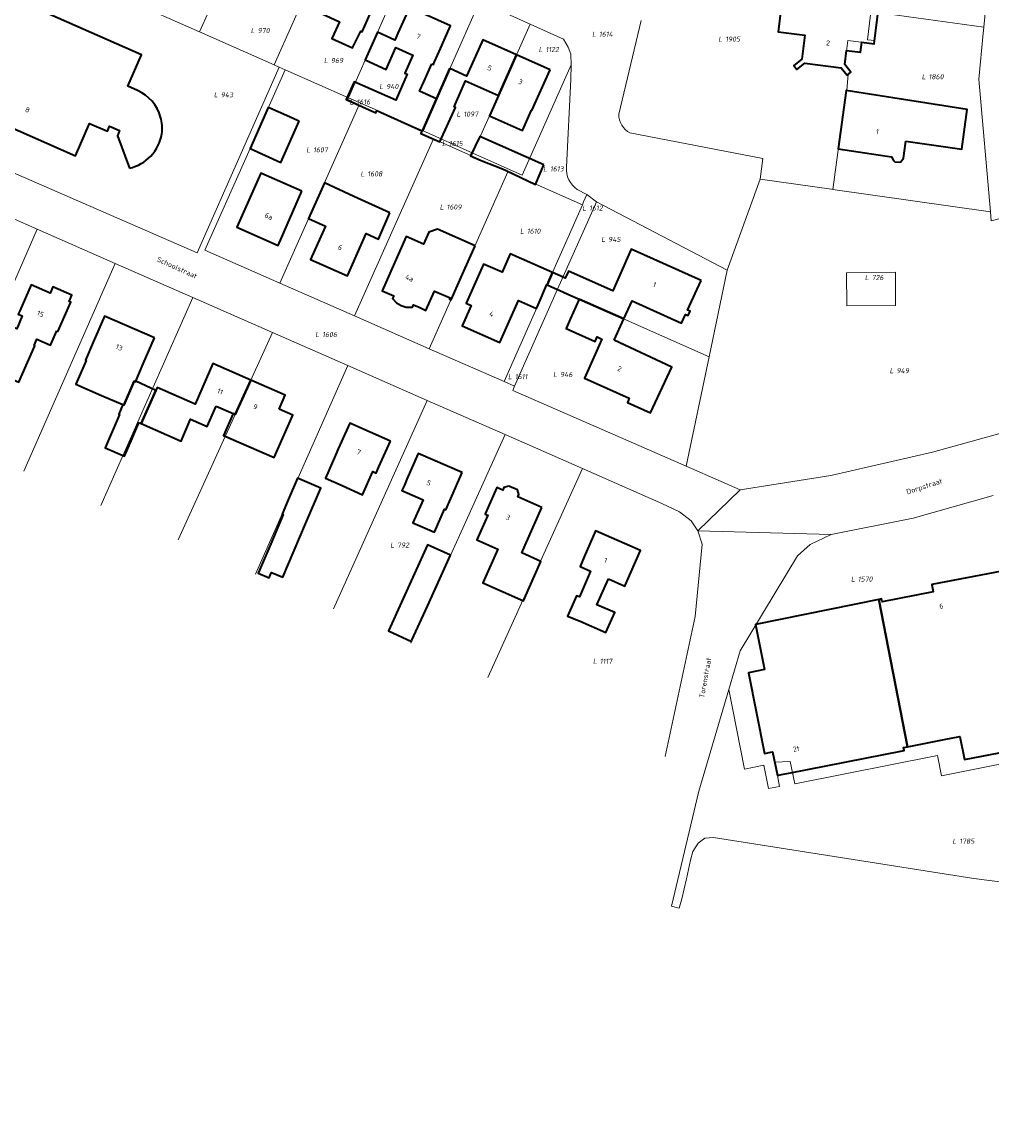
# Model space of a CAD drawing. Header units: metres. Extents: x 180383 to 183221, y 416441 to 418296.
# Tile 8 of 17: x 182016 to 182188, y 416781 to 416976. Entities that reach past the tile are written whole.
import ezdxf
from ezdxf.enums import TextEntityAlignment as Align
from ezdxf.lldxf.tags import DXFTag

# ---------------------------------------------------------------- set-up
doc = ezdxf.new("R2010")
doc.units = ezdxf.units.M
for name, color, linetype, lineweight in [('B-WE-KG-GRENS_PERCEEL-G', 150, 'KG-PERCEEL-SO', 18), ('B-WE-KG-GRENS_PERCEEL-S', 150, 'Continuous', 25), ('B-WE-OG-BEBOUWING-G', 7, 'Continuous', 35), ('B-WE-OG-BEBOUWING_HUISNUMMER-T18', 10, 'Continuous', 18), ('B-WE-OG-BEBOUWING_STRAATNAAM-T18', 10, 'Continuous', 18)]:
    doc.layers.add(name, color=color, linetype=linetype, lineweight=lineweight)
doc.styles.add('NLCS-ISO', font='NLCS-ISO.ttf')
doc.styles.add('NLCS-ISO-M500-T18', font='NLCS-ISO.ttf', dxfattribs={"height": 0.9})
tags = doc.linetypes.add('KG-PERCEEL-SO', pattern='A,5.5,-2,["P",Standard,S=1.8,R=0,X=-0.5,Y=-0.9],-2,5.5,-2,[5,NLCS.SHX,S=0.75,R=0,X=0,Y=0],-2', length=19).pattern_tags.tags
tags[6] = DXFTag(74, 10)

# ---------------------------------------------------------------- blocks, each defined once
blk = doc.blocks.new('SKG-PERCEELNUMMER-SO')
at = {"style": 'NLCS-ISO', "oblique": 10, "flags": 1}
for tag, p in [('GEMEENTECODE', (0, 2.55)), ('PERCEELGROOTTE', (0, -2.45))]:
    blk.add_attdef(tag, text='', height=1.8, dxfattribs=at).set_placement(p, align=Align.MIDDLE_CENTER)
at = {"style": 'NLCS-ISO', "oblique": 10}
blk.add_attdef('SECTIE', text='', height=1.8, dxfattribs=at).set_placement((-0.5, 0), align=Align.MIDDLE_RIGHT)
blk.add_attdef('PERCEELNUMMER', text='', height=1.8, dxfattribs=at).set_placement((0.5, 0), align=Align.MIDDLE_LEFT)

msp = doc.modelspace()

# ---------------------------------------------------------------- linework, layer by layer
at = {"layer": 'B-WE-KG-GRENS_PERCEEL-G', "flags": 128}
for points in [[(182047.045, 416974.669), (182057.344, 416997.422)], [(182060.296, 416968.807), (182070.449, 416991.575)], [(182073.493, 416962.97), (182083.582, 416985.716)], [(182033.857, 416980.502), (182047.045, 416974.669)], [(182096.732, 416979.849), (182096.802, 416980.007), (182105.738, 416976.018)], [(182086.662, 416957.145), (182096.732, 416979.849)], [(182186.629, 416979.14), (182186.283, 416975.472)], [(182125.488, 416976.678), (182121.476, 416960.04)], [(182166.153, 416977.666), (182165.632, 416973.234)], [(182169.119, 416977.822), (182186.283, 416975.472)], [(182047.045, 416974.669), (182060.296, 416968.807)], [(182095.566, 416953.148), (182100.119, 416963.341), (182105.738, 416976.018)], [(182105.738, 416976.018), (182111.685, 416973.363), (182112.495, 416971.939), (182112.953, 416970.691), (182113.02, 416968.814)], [(182186.183, 416974.416), (182185.41, 416966.231), (182187.466, 416942.73)], [(182186.283, 416975.472), (182186.183, 416974.416)], [(182161.6, 416968.831), (182162.115, 416973.121)], [(182162.115, 416973.121), (182166.814, 416972.535), (182166.84, 416972.532)], [(182165.632, 416973.234), (182166.909, 416973.092)], [(182166.84, 416972.532), (182166.909, 416973.092)], [(182061.192, 416968.411), (182046.661, 416935.42)], [(182060.296, 416968.807), (182061.192, 416968.411)], [(182061.192, 416968.411), (182062.265, 416967.936)], [(182113.02, 416968.814), (182104.352, 416949.204)], [(182112.213, 416950.647), (182112.989, 416966.232), (182113.02, 416968.814)], [(182162.67, 416967.512), (182161.6, 416968.831)], [(182062.265, 416967.936), (182056.043, 416953.925)], [(182062.265, 416967.936), (182073.493, 416962.97)], [(182161.964, 416964.236), (182162.208, 416967.133)], [(182162.67, 416967.512), (182162.208, 416967.133)], [(182073.493, 416962.97), (182073.365, 416962.682)], [(182075.422, 416961.724), (182073.365, 416962.682)], [(182073.493, 416962.97), (182078.641, 416960.71)], [(182161.86, 416964.181), (182159.468, 416946.695)], [(182161.86, 416964.181), (182161.87, 416964.251)], [(182161.87, 416964.251), (182161.964, 416964.236)], [(182061.308, 416930.076), (182075.422, 416961.724)], [(182075.422, 416961.724), (182078.457, 416960.311)], [(182078.457, 416960.311), (182078.641, 416960.71)], [(182078.641, 416960.71), (182086.662, 416957.145)], [(182046.661, 416935.42), (181993.262, 416958.695)], [(182123.476, 416956.724), (182123.042, 416956.989), (182122.648, 416957.311), (182122.302, 416957.684), (182122.01, 416958.101), (182121.777, 416958.553), (182121.609, 416959.034), (182121.508, 416959.532), (182121.476, 416960.04)], [(182086.662, 416957.145), (182086.426, 416956.613)], [(182086.426, 416956.613), (182088.577, 416955.658)], [(182086.662, 416957.145), (182095.566, 416953.148)], [(182123.476, 416956.724), (182147.063, 416952.185), (182146.602, 416948.516)], [(182088.577, 416955.658), (182074.595, 416924.263)], [(182095.345, 416952.653), (182088.577, 416955.658)], [(182056.043, 416953.925), (182048.032, 416935.885)], [(182095.566, 416953.148), (182095.345, 416952.653)], [(182101.81, 416949.783), (182095.345, 416952.653)], [(182095.566, 416953.148), (182104.352, 416949.204)], [(182114.115, 416946.694), (182113.66, 416947.045), (182113.255, 416947.453), (182112.909, 416947.911), (182112.625, 416948.411), (182112.411, 416948.945), (182112.27, 416949.502), (182112.203, 416950.072), (182112.213, 416950.647)], [(182087.864, 416918.421), (182101.81, 416949.783)], [(182115.027, 416943.969), (182101.81, 416949.783)], [(182115.825, 416945.764), (182114.115, 416946.694)], [(182146.602, 416948.516), (182140.742, 416932.359)], [(182146.602, 416948.516), (182159.239, 416946.727)], [(182159.239, 416946.727), (182159.468, 416946.695)], [(182159.468, 416946.695), (182187.466, 416942.73)], [(182004.524, 416945.649), (182018.26, 416939.622)], [(182115.254, 416944.481), (182115.825, 416945.764)], [(182115.825, 416945.764), (182117.54, 416944.506)], [(182187.466, 416942.73), (182187.606, 416941.129), (182203.246, 416945.152)], [(182108.777, 416929.821), (182115.027, 416943.969)], [(182110.638, 416928.97), (182117.162, 416943.655)], [(182115.027, 416943.969), (182115.254, 416944.481)], [(182117.162, 416943.655), (182117.54, 416944.506)], [(182117.54, 416944.506), (182140.742, 416932.359)], [(182002.181, 416902.815), (182018.26, 416939.622)], [(182018.26, 416939.622), (182032.088, 416933.555)], [(182048.032, 416935.885), (182061.308, 416930.076)], [(182015.878, 416896.723), (182032.088, 416933.555)], [(182032.088, 416933.555), (182045.897, 416927.496)], [(182137.527, 416917.006), (182140.742, 416932.359)], [(182061.308, 416930.076), (182074.595, 416924.263)], [(182101.126, 416912.593), (182108.777, 416929.821)], [(182108.777, 416929.821), (182110.638, 416928.97)], [(182029.582, 416890.627), (182045.897, 416927.496)], [(182045.897, 416927.496), (182060.015, 416921.301)], [(182102.996, 416911.771), (182110.638, 416928.97)], [(182110.638, 416928.97), (182114.48, 416927.212)], [(182114.48, 416927.212), (182137.527, 416917.006)], [(182074.595, 416924.263), (182087.864, 416918.421)], [(182043.315, 416884.518), (182060.015, 416921.301)], [(182060.015, 416921.301), (182073.405, 416915.426)], [(182087.864, 416918.421), (182101.126, 416912.593)], [(182057.03, 416878.418), (182073.405, 416915.426)], [(182073.405, 416915.426), (182087.489, 416909.246)], [(182133.46, 416897.586), (182137.527, 416917.006)], [(182101.126, 416912.593), (182102.996, 416911.771)], [(182102.659, 416911.012), (182102.996, 416911.771)], [(182133.46, 416897.586), (182102.659, 416911.012)], [(182070.85, 416872.271), (182087.489, 416909.246)], [(182087.489, 416909.246), (182101.326, 416903.175)], [(182143.026, 416893.396), (182159.113, 416895.914), (182177.138, 416900.064), (182190.205, 416903.677), (182199.124, 416904.887)], [(182084.555, 416866.175), (182101.326, 416903.175)], [(182101.326, 416903.175), (182115.036, 416897.159)], [(182098.261, 416860.078), (182115.036, 416897.159)], [(182115.036, 416897.159), (182129.118, 416890.98), (182132.28, 416889.458), (182134.353, 416887.891), (182135.519, 416886.103)], [(182133.46, 416897.586), (182134.406, 416897.174), (182143.026, 416893.396)], [(182143.026, 416893.396), (182135.519, 416886.103)], [(182187.958, 416892.353), (182173.75, 416888.333), (182159.194, 416885.441)], [(182135.519, 416886.103), (182136.281, 416883.741), (182135.072, 416870.898), (182129.746, 416846.073)], [(182159.194, 416885.441), (182135.519, 416886.103)], [(182159.194, 416885.441), (182155.474, 416883.656), (182153.212, 416881.698), (182143.002, 416864.786), (182141.008, 416857.98)], [(182141.008, 416857.98), (182135.719, 416839.926), (182130.817, 416819.483)], [(182141.008, 416857.98), (182143.787, 416843.792), (182147.223, 416844.513), (182148.071, 416840.359), (182150.036, 416840.731)], [(182150.036, 416840.731), (182149.628, 416842.665), (182149.15, 416845.077), (182151.923, 416845.148), (182152.731, 416841.241)], [(182152.731, 416841.241), (182178.026, 416846.228), (182178.738, 416842.648), (182196.834, 416846.242)], [(182130.817, 416819.483), (182132.215, 416819.173), (182132.652, 416820.784), (182133.502, 416824.366), (182134.223, 416827.693), (182134.627, 416829.21), (182135.576, 416830.675), (182136.773, 416831.546), (182138.286, 416831.702), (182184.495, 416824.412), (182204.408, 416821.847), (182204.181, 416780.512)]]:
    msp.add_lwpolyline(points, dxfattribs=at)
msp.add_lwpolyline([(182161.918, 416931.867), (182170.583, 416931.984), (182170.612, 416926.089), (182161.963, 416926.023)], close=True, dxfattribs=at)
at = {"layer": 'B-WE-OG-BEBOUWING-G', "flags": 128}
for points in [[(182152.26, 416995.1), (182149.77, 416974.641), (182154.5, 416974.06), (182153.98, 416969.822), (182152.55, 416968.672), (182153.1, 416967.981), (182154.51, 416969.111), (182160.93, 416968.291), (182162.01, 416966.97), (182162.67, 416967.512), (182161.6, 416968.831), (182161.9, 416971.331), (182164.39, 416971.021), (182164.61, 416972.81), (182166.84, 416972.532), (182169.31, 416992.581)], [(182036.09, 416964.22), (182034.337, 416965.002), (182036.784, 416970.57), (182010.099, 416982.348), (182007.245, 416975.881), (182005.025, 416970.852), (182005.299, 416970.731), (182005.771, 416971.802), (182008.608, 416970.552), (182008.135, 416969.479), (182004.67, 416961.611), (182025.06, 416952.632), (182027.555, 416958.383), (182030.727, 416957.025), (182031.118, 416957.909), (182032.894, 416957.129), (182032.492, 416956.214), (182034.623, 416950.459)]]:
    msp.add_lwpolyline(points, dxfattribs=at)
for points in [[(182078.91, 416981.34), (182070.87, 416984.912), (182068.85, 416980.332), (182067.928, 416978.242), (182071.926, 416976.428), (182070.556, 416973.448), (182074.225, 416971.806), (182075.68, 416974.757), (182075.942, 416974.659), (182076.88, 416976.77)], [(182088.319, 416968.997), (182088.574, 416968.883), (182088.784, 416969.354), (182089.591, 416971.162), (182091.63, 416975.732), (182084.33, 416978.992), (182082.29, 416974.421), (182081.741, 416973.191), (182078.643, 416974.573), (182076.449, 416969.656), (182080.176, 416967.993), (182081.902, 416971.861), (182084.928, 416970.511), (182083.504, 416967.321), (182083.952, 416967.121), (182081.894, 416962.511), (182074.532, 416965.798), (182073.113, 416962.621), (182078.346, 416960.285), (182078.524, 416960.685), (182086.556, 416957.099), (182086.627, 416957.067), (182091.529, 416968.117), (182091.52, 416968.121), (182089.107, 416962.762), (182086.128, 416964.104), (182086.895, 416965.807)], [(182103.313, 416970.546), (182097.34, 416973.21), (182095.3, 416968.64), (182094.468, 416966.793), (182091.529, 416968.117), (182086.627, 416957.067), (182086.556, 416957.099), (182086.35, 416956.636), (182089.748, 416955.118), (182092.482, 416961.243), (182092.242, 416961.35), (182094.3, 416965.959), (182100.119, 416963.341)], [(182109.29, 416967.881), (182103.313, 416970.546), (182100.119, 416963.341), (182098.516, 416959.743), (182104.385, 416957.126), (182105.994, 416960.734), (182106.085, 416960.693)], [(182172.43, 416955.261), (182182.37, 416953.821), (182183.31, 416960.881), (182161.87, 416964.251), (182160.45, 416953.872), (182169.89, 416952.471), (182170.24, 416951.802), (182170.47, 416951.602), (182171.23, 416951.502), (182171.53, 416951.602), (182172.02, 416952.212)], [(182064.777, 416958.78), (182064.492, 416958.908), (182062.536, 416959.784), (182059.529, 416961.131), (182059.29, 416961.238), (182056.043, 416953.925), (182061.527, 416951.493)], [(182108.186, 416951.027), (182096.822, 416956.102), (182095.176, 416952.646), (182097.086, 416951.798), (182100.836, 416950.361), (182101.511, 416950.039), (182106.69, 416947.588)], [(182065.258, 416946.358), (182057.949, 416949.568), (182053.729, 416939.965), (182061.041, 416936.757)], [(182080.861, 416942.524), (182074.483, 416945.439), (182069.23, 416947.84), (182066.429, 416941.549), (182069.431, 416940.179), (182068.619, 416938.352), (182066.802, 416934.267), (182073.325, 416931.36), (182076.63, 416938.843), (182078.852, 416937.853)], [(182095.981, 416936.697), (182089.317, 416939.654), (182087.763, 416939.095), (182086.822, 416936.975), (182083.756, 416938.335), (182081.508, 416933.266), (182079.481, 416928.695), (182081.548, 416927.779), (182081.347, 416927.326), (182082.012, 416926.568), (182082.862, 416926.088), (182083.78, 416925.807), (182084.849, 416925.786), (182085.045, 416926.228), (182086.033, 416925.79), (182087.264, 416925.223), (182087.27, 416925.22), (182088.79, 416928.651), (182091.559, 416927.423), (182091.462, 416927.204), (182091.718, 416927.091), (182093.746, 416931.661)], [(182108.746, 416929.79), (182108.76, 416929.784), (182109.718, 416931.952), (182109.706, 416931.957), (182102.228, 416935.273), (182100.769, 416931.982), (182097.459, 416933.449), (182094.379, 416926.501), (182095.293, 416926.096), (182093.677, 416922.454), (182100.366, 416919.498), (182101.798, 416922.735), (182103.681, 416926.99), (182106.879, 416925.575), (182107.163, 416926.216)], [(182136.09, 416930.52), (182123.71, 416936.072), (182120.41, 416928.701), (182112.56, 416932.212), (182111.989, 416930.945), (182111.593, 416931.12), (182109.718, 416931.952), (182108.76, 416929.784), (182110.627, 416928.944), (182111.01, 416928.772), (182113.001, 416927.877), (182114.48, 416927.212), (182122.382, 416923.713), (182123.86, 416926.931), (182132.62, 416922.932), (182133.33, 416924.492), (182133.78, 416924.292), (182134.14, 416925.071), (182133.69, 416925.271)], [(182021.732, 416921.584), (182021.95, 416921.49), (182022.22, 416922.112), (182024.21, 416926.692), (182023.953, 416926.804), (182024.435, 416927.913), (182021.06, 416929.38), (182020.58, 416928.274), (182017.17, 416929.761), (182015.17, 416925.171), (182014.9, 416924.549), (182015.623, 416924.236), (182014.625, 416921.937), (182013.774, 416922.306), (182011.401, 416916.835), (182010.377, 416914.475), (182015.015, 416912.463), (182017.823, 416918.935), (182017.702, 416918.987), (182018.197, 416920.129), (182020.641, 416919.069)], [(182120.64, 416919.922), (182122.382, 416923.713), (182114.48, 416927.212), (182112.884, 416923.652), (182112.14, 416921.992), (182117.27, 416919.692), (182117.63, 416920.51), (182118.5, 416920.122), (182115.41, 416913.201), (182123.35, 416909.651), (182123.01, 416908.892), (182127.14, 416907.041), (182130.91, 416915.151)], [(182039.07, 416920.332), (182030.23, 416924.182), (182028.23, 416919.602), (182026.843, 416916.413), (182026.962, 416916.361), (182025.123, 416912.134), (182029.709, 416910.139), (182033.466, 416908.505), (182033.661, 416908.42), (182035.5, 416912.647), (182035.693, 416912.563), (182035.749, 416912.692), (182037.08, 416915.752)], [(182050.05, 416908.257), (182053.02, 416906.952), (182053.42, 416906.776), (182056.188, 416912.871), (182049.45, 416915.82), (182046.29, 416908.6), (182039.545, 416911.553), (182039.314, 416911.025), (182036.732, 416905.128), (182043.792, 416902.037), (182045.481, 416905.894), (182048.44, 416904.593)], [(182036.732, 416905.128), (182039.314, 416911.025), (182035.749, 416912.692), (182035.693, 416912.563), (182035.5, 416912.647), (182033.661, 416908.42), (182033.466, 416908.505), (182032.736, 416906.828), (182032.898, 416906.752), (182030.316, 416900.855), (182033.741, 416899.356), (182034.565, 416901.238), (182036.323, 416905.252)], [(182061.199, 416907.712), (182062.29, 416910.2), (182056.188, 416912.871), (182053.42, 416906.776), (182053.02, 416906.952), (182051.31, 416903.053), (182060.344, 416899.091), (182063.653, 416906.636)], [(182080.96, 416902.012), (182073.74, 416905.212), (182071.71, 416900.642), (182071.222, 416899.538), (182069.408, 416895.434), (182072.373, 416894.124), (182076.031, 416892.508), (182077.844, 416896.612), (182078.446, 416896.346), (182078.93, 416897.441)], [(182093.67, 416896.431), (182085.9, 416899.851), (182083.89, 416895.271), (182083.431, 416894.222), (182083.011, 416893.261), (182086.756, 416891.622), (182084.961, 416887.521), (182088.789, 416885.846), (182090.58, 416889.938), (182090.781, 416889.85), (182091.66, 416891.86)], [(182065.894, 416887.339), (182068.604, 416893.682), (182064.468, 416895.449), (182062.819, 416891.589), (182061.747, 416889.08), (182061.928, 416889.002), (182059.716, 416883.825), (182057.721, 416879.157), (182057.478, 416878.588), (182059.436, 416877.751), (182059.697, 416878.361), (182059.848, 416878.716), (182061.845, 416877.863)], [(182107.849, 416890.255), (182103.599, 416892.146), (182103.775, 416892.543), (182103.493, 416893.355), (182101.952, 416894.033), (182101.106, 416893.771), (182100.914, 416893.341), (182099.868, 416893.806), (182097.836, 416889.237), (182097.755, 416889.071), (182098.219, 416888.864), (182096.272, 416884.502), (182100.006, 416882.836), (182097.356, 416876.898), (182104.559, 416873.684), (182105.631, 416876.097), (182107.663, 416880.666), (182104.257, 416882.181), (182104.867, 416883.552)], [(182119.66, 416877.581), (182122.54, 416876.311), (182125.32, 416882.6), (182117.371, 416886.091), (182115.36, 416881.511), (182114.606, 416879.776), (182116.492, 416878.951), (182114.488, 416874.375), (182113.976, 416874.599), (182112.397, 416870.993), (182114.62, 416870.071), (182119.2, 416868.052), (182120.76, 416871.602), (182117.6, 416873.001)], [(182091.627, 416881.777), (182087.542, 416883.628), (182080.615, 416868.345), (182084.7, 416866.494), (182084.786, 416866.684), (182087.526, 416872.729)], [(182189.45, 416878.921), (182177.05, 416876.56), (182177.291, 416875.293), (182168.236, 416873.535), (182168.121, 416874.024), (182167.662, 416873.931), (182172.718, 416847.781), (182179.257, 416849.084), (182182.003, 416849.631), (182182.821, 416845.535), (182195.433, 416847.979)], [(182167.662, 416873.931), (182145.765, 416869.507), (182147.343, 416861.482), (182144.513, 416860.894), (182147.328, 416846.602), (182148.789, 416846.896), (182149.637, 416842.705), (182150.356, 416842.846), (182151.657, 416843.102), (182171.816, 416847.06), (182172.138, 416847.123), (182172.045, 416847.647), (182172.718, 416847.781)]]:
    msp.add_lwpolyline(points, close=True, dxfattribs=at)
at = {"layer": 'B-WE-OG-BEBOUWING-G'}
for points in [[(182040.166, 416959.534, 0.2223267), (182036.09, 416964.22)], [(182040.39, 416956.544, 0.1009878), (182040.166, 416959.534)], [(182034.623, 416950.459, 0.3067847), (182040.39, 416956.544)]]:
    msp.add_lwpolyline(points, format="xyb", dxfattribs=at)

# ---------------------------------------------------------------- block references
at = {"layer": 'B-WE-KG-GRENS_PERCEEL-S', "xscale": 0.5, "yscale": 0.5, "zscale": 0.5}
for p, values in [((182057.143, 416974.879), {'PERCEELNUMMER': '970', 'SECTIE': 'L'}), ((182117.72, 416974.236), {'PERCEELNUMMER': '1614', 'SECTIE': 'L'}), ((182140.134, 416973.353), {'PERCEELNUMMER': '1905', 'SECTIE': 'L'}), ((182108.238, 416971.511), {'PERCEELNUMMER': '1122', 'SECTIE': 'L'}), ((182070.132, 416969.561), {'PERCEELNUMMER': '969', 'SECTIE': 'L'}), ((182176.225, 416966.687), {'PERCEELNUMMER': '1860', 'SECTIE': 'L'}), ((182079.96, 416964.95), {'PERCEELNUMMER': '940', 'SECTIE': 'L'}), ((182050.587, 416963.482), {'PERCEELNUMMER': '943', 'SECTIE': 'L'}), ((182074.69, 416962.204), {'PERCEELNUMMER': '1616', 'SECTIE': 'L'}), ((182093.668, 416960.055), {'PERCEELNUMMER': '1097', 'SECTIE': 'L'}), ((182091.091, 416954.833), {'PERCEELNUMMER': '1615', 'SECTIE': 'L'}), ((182066.996, 416953.718), {'PERCEELNUMMER': '1607', 'SECTIE': 'L'}), ((182109.029, 416950.334), {'PERCEELNUMMER': '1613', 'SECTIE': 'L'}), ((182076.614, 416949.443), {'PERCEELNUMMER': '1608', 'SECTIE': 'L'}), ((182090.684, 416943.566), {'PERCEELNUMMER': '1609', 'SECTIE': 'L'}), ((182115.975, 416943.388), {'PERCEELNUMMER': '1612', 'SECTIE': 'L'}), ((182104.932, 416939.291), {'PERCEELNUMMER': '1610', 'SECTIE': 'L'}), ((182119.351, 416937.819), {'PERCEELNUMMER': '945', 'SECTIE': 'L'}), ((182166.125, 416931.055), {'PERCEELNUMMER': '726', 'SECTIE': 'L'}), ((182068.599, 416920.946), {'PERCEELNUMMER': '1606', 'SECTIE': 'L'}), ((182102.795, 416913.466), {'PERCEELNUMMER': '1611', 'SECTIE': 'L'}), ((182110.808, 416913.846), {'PERCEELNUMMER': '946', 'SECTIE': 'L'}), ((182170.528, 416914.526), {'PERCEELNUMMER': '949', 'SECTIE': 'L'}), ((182081.897, 416883.58), {'PERCEELNUMMER': '792', 'SECTIE': 'L'}), ((182163.659, 416877.55), {'PERCEELNUMMER': '1570', 'SECTIE': 'L'}), ((182117.87, 416862.962), {'PERCEELNUMMER': '1117', 'SECTIE': 'L'}), ((182181.673, 416831.037), {'PERCEELNUMMER': '1785', 'SECTIE': 'L'})]:
    msp.add_blockref('SKG-PERCEELNUMMER-SO', p, dxfattribs=at).add_auto_attribs(values)

# ---------------------------------------------------------------- texts
at = {"layer": 'B-WE-OG-BEBOUWING_HUISNUMMER-T18', "style": 'NLCS-ISO-M500-T18'}
for s, rotation, p in [('7', 335.9, (182085.94, 416973.838)), ('2', 352.7, (182158.624, 416972.669)), ('5', 336, (182098.568, 416968.227)), ('3', 336, (182104.033, 416965.79)), ('8', 336.2, (182016.544, 416960.807)), ('1', 351.5, (182167.392, 416956.936)), ('6a', 336.3, (182059.359, 416941.918)), ('6', 336, (182072.041, 416936.38)), ('4a', 336.1, (182084.33, 416930.968)), ('1', 335.9, (182127.833, 416929.783)), ('15', 336.5, (182018.853, 416924.609)), ('4', 336.1, (182098.908, 416924.568)), ('13', 336.5, (182032.813, 416918.64)), ('2', 335.9, (182121.613, 416914.863)), ('11', 336.3, (182050.735, 416910.837)), ('9', 336.3, (182056.987, 416908.101)), ('7', 336.1, (182075.331, 416900.076)), ('5', 336.2, (182087.778, 416894.6)), ('3', 336, (182101.836, 416888.498)), ('1', 336.3, (182119.167, 416880.879)), ('6', 11.4, (182178.734, 416872.753)), ('2t', 11.1, (182153.001, 416847.442))]:
    msp.add_text(s, height=0.9, rotation=rotation, dxfattribs=at).set_placement(p, align=Align.MIDDLE)
at = {"layer": 'B-WE-OG-BEBOUWING_STRAATNAAM-T18', "style": 'NLCS-ISO-M500-T18'}
for s, rotation, p in [('Schoolstraat', 335.7, (182043.1, 416932.803)), ('Dorpstraat', 17.9, (182175.755, 416893.872)), ('Torenstraat', 79.7, (182136.836, 416860.031))]:
    msp.add_text(s, height=0.9, rotation=rotation, dxfattribs=at).set_placement(p, align=Align.MIDDLE)

doc.saveas('drawing.dxf')
